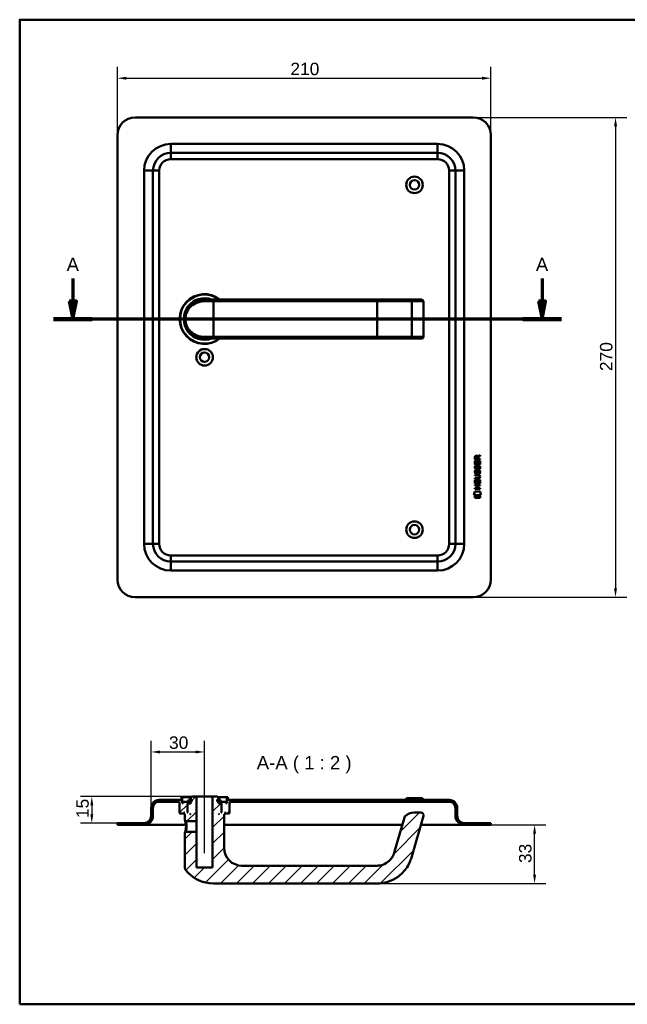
# Model space of a CAD drawing. Header units: millimetres. Extents: x 20 to 833, y 20 to 574.
# Tile 1 of 7: x 20 to 362, y 20 to 574. Entities that reach past the tile are written whole.
import ezdxf

# ---------------------------------------------------------------- set-up
doc = ezdxf.new("R2010")
doc.units = ezdxf.units.MM
doc.header["$LTSCALE"] = 2
for name, color, linetype, lineweight in [('Bemaßungen(DIN)', 7, 'Continuous', 25), ('Mittellinie(DIN)', 7, 'Continuous', 25), ('Schnittansichtslinien(DIN)', 7, 'Continuous', 70), ('Sichtbare Kanten(DIN)', 7, 'Continuous', 50), ('Sichtbare tangentiale Kanten(DIN)', 7, 'Continuous', 50), ('Skizziergeometrie(DIN)', 7, 'Continuous', 50), ('Symbole(DIN)', 7, 'Continuous', 25)]:
    doc.layers.add(name, color=color, linetype=linetype, lineweight=lineweight)
doc.layers.add('Schraffur', color=179, linetype='Continuous', lineweight=9, true_color=0x1e1e47)
doc.styles.add('Aktuell-DINGroßer Text', font='arial.ttf')
doc.styles.add('STANDARD-DIN~0', font='arial.ttf')
doc.dimstyles.new('CAD-LAN', dxfattribs={"dimscale": 2, "dimtxt": 3.5, "dimasz": 2.5, "dimexe": 3.175, "dimexo": 0, "dimgap": 0.8, "dimtad": 1, "dimrnd": 1e-08, "dimtxsty": 'STANDARD-DIN~0', "dimcen": 0.09, "dimdle": 10, "dimclrd": 250, "dimclre": 250, "dimclrt": 250, "dimadec": 0, "dimazin": 2, "dimtfac": 1, "dimtmove": 0, "dimatfit": 3, "dimfxl": 1, "dimtolj": 1, "dimtzin": 0, "dimlwd": 25, "dimlwe": 25, "dimarcsym": 0})

# ---------------------------------------------------------------- blocks, each defined once
blk = doc.blocks.new('Ränder Standardrahmen')
at = {"layer": 'Skizziergeometrie(DIN)', "flags": 128}
blk.add_lwpolyline([(10, 10), (10, 287), (410, 287), (410, 10), (10, 10)], dxfattribs=at)
blk = doc.blocks.new('*D20')
at = {"layer": 'Bemaßungen(DIN)', "color": 250, "linetype": 'Continuous', "lineweight": 25, "true_color": 0x3f3f3f, "transparency": 16777216}
for p, q in [((74.9, 509.06), (74.9, 547.41)), ((284.9, 509.06), (284.9, 547.41)), ((79.9, 541.06), (279.9, 541.06))]:
    blk.add_line(p, q, dxfattribs=at)
at = {"layer": 'Bemaßungen(DIN)', "color": 250, "linetype": 'Continuous', "true_color": 0x3f3f3f, "transparency": 16777216}
for points in [[(79.9, 541.89), (79.9, 540.23), (74.9, 541.06)], [(279.9, 541.89), (279.9, 540.23), (284.9, 541.06)]]:
    blk.add_solid(points, dxfattribs=at)
at = {"layer": 'Defpoints', "color": 0, "linetype": 'Continuous', "transparency": 16777216}
for p in [(284.9, 541.06), (74.9, 509.06), (284.9, 509.06)]:
    blk.add_point(p, dxfattribs=at)
at = {"layer": 'Bemaßungen(DIN)', "color": 250, "linetype": 'Continuous', "lineweight": 25, "true_color": 0x3f3f3f, "transparency": 16777216, "insert": (172.12, 549.81), "char_height": 7, "attachment_point": 1, "style": 'STANDARD-DIN~0'}
blk.add_mtext('\\A1;210', dxfattribs=at)
blk = doc.blocks.new('*D21')
at = {"layer": 'Bemaßungen(DIN)', "color": 250, "linetype": 'Continuous', "lineweight": 25, "true_color": 0x3f3f3f, "transparency": 16777216}
for p, q in [((274.9, 519.06), (361.25, 519.06)), ((354.9, 514.06), (354.9, 254.06)), ((274.9, 249.06), (361.25, 249.06))]:
    blk.add_line(p, q, dxfattribs=at)
at = {"layer": 'Bemaßungen(DIN)', "color": 250, "linetype": 'Continuous', "true_color": 0x3f3f3f, "transparency": 16777216}
for points in [[(354.07, 514.06), (355.74, 514.06), (354.9, 519.06)], [(354.07, 254.06), (355.74, 254.06), (354.9, 249.06)]]:
    blk.add_solid(points, dxfattribs=at)
at = {"layer": 'Defpoints', "color": 0, "linetype": 'Continuous', "transparency": 16777216}
for p in [(274.9, 519.06), (274.9, 249.06), (354.9, 249.06)]:
    blk.add_point(p, dxfattribs=at)
at = {"layer": 'Bemaßungen(DIN)', "color": 250, "linetype": 'Continuous', "lineweight": 25, "true_color": 0x3f3f3f, "transparency": 16777216, "insert": (346.16, 376.28), "char_height": 7, "attachment_point": 1, "rotation": 90, "style": 'STANDARD-DIN~0'}
blk.add_mtext('\\A1;270', dxfattribs=at)
blk = doc.blocks.new('2DTransSchnitt0')
at = {"layer": 'Schnittansichtslinien(DIN)', "linetype": 'Continuous'}
for p, q in [((24.94, 214.17), (24.94, 207.78)), ((156.81, 214.17), (156.81, 207.78)), ((23.94, 207.78), (24.94, 202.78)), ((25.94, 207.78), (23.94, 207.78)), ((24.94, 207.78), (24.94, 202.78)), ((24.94, 202.78), (25.94, 207.78)), ((155.81, 207.78), (156.81, 202.78)), ((157.81, 207.78), (155.81, 207.78)), ((156.81, 207.78), (156.81, 202.78)), ((156.81, 202.78), (157.81, 207.78)), ((162.26, 202.78), (19.5, 202.78))]:
    blk.add_line(p, q, dxfattribs=at)
at = {"layer": 'Schnittansichtslinien(DIN)', "linetype": 'Continuous', "lineweight": 140}
for p, q in [((30.38, 202.78), (19.5, 202.78)), ((162.26, 202.78), (151.37, 202.78))]:
    blk.add_line(p, q, dxfattribs=at)
at = {"layer": 'Schnittansichtslinien(DIN)', "linetype": 'Continuous', "flags": 128}
for points in [[(23.94, 207.78), (24.94, 202.78), (25.94, 207.78), (23.94, 207.78)], [(155.81, 207.78), (156.81, 202.78), (157.81, 207.78), (155.81, 207.78)]]:
    blk.add_lwpolyline(points, dxfattribs=at)
at = {"layer": 'Schnittansichtslinien(DIN)'}
for points in [[(23.94, 207.78), (24.94, 202.78), (25.94, 207.78), (23.94, 207.78)], [(155.81, 207.78), (156.81, 202.78), (157.81, 207.78), (155.81, 207.78)]]:
    blk.add_solid(points, dxfattribs=at)
at = {"layer": 'Schnittansichtslinien(DIN)', "char_height": 3.73, "attachment_point": 7, "style": 'Aktuell-DINGroßer Text'}
for insert in [(23.18, 216.28), (155.06, 216.28)]:
    blk.add_mtext('A', dxfattribs=dict(at, insert=insert))
blk = doc.blocks.new('*D23')
at = {"layer": 'Bemaßungen(DIN)', "color": 250, "linetype": 'Continuous', "lineweight": 25, "true_color": 0x3f3f3f, "transparency": 16777216}
for p, q in [((93.9, 130.48), (93.9, 168.33)), ((123.9, 141.98), (123.9, 168.33)), ((98.9, 161.98), (118.9, 161.98))]:
    blk.add_line(p, q, dxfattribs=at)
at = {"layer": 'Bemaßungen(DIN)', "color": 250, "linetype": 'Continuous', "true_color": 0x3f3f3f, "transparency": 16777216}
for points in [[(98.9, 162.82), (98.9, 161.15), (93.9, 161.98)], [(118.9, 162.82), (118.9, 161.15), (123.9, 161.98)]]:
    blk.add_solid(points, dxfattribs=at)
at = {"layer": 'Defpoints', "color": 0, "linetype": 'Continuous', "transparency": 16777216}
for p in [(123.9, 161.98), (123.9, 141.98), (93.9, 130.48)]:
    blk.add_point(p, dxfattribs=at)
at = {"layer": 'Bemaßungen(DIN)', "color": 250, "linetype": 'Continuous', "lineweight": 25, "true_color": 0x3f3f3f, "transparency": 16777216, "insert": (103.91, 170.74), "char_height": 7, "attachment_point": 1, "style": 'STANDARD-DIN~0'}
blk.add_mtext('\\A1;30', dxfattribs=at)
blk = doc.blocks.new('*D24')
at = {"layer": 'Bemaßungen(DIN)', "color": 250, "linetype": 'Continuous', "lineweight": 25, "true_color": 0x3f3f3f, "transparency": 16777216}
for p, q in [((116.9, 136.98), (54.17, 136.98)), ((60.52, 131.98), (60.52, 126.98)), ((74.9, 121.98), (54.17, 121.98))]:
    blk.add_line(p, q, dxfattribs=at)
at = {"layer": 'Bemaßungen(DIN)', "color": 250, "linetype": 'Continuous', "true_color": 0x3f3f3f, "transparency": 16777216}
for points in [[(59.69, 131.98), (61.36, 131.98), (60.52, 136.98)], [(59.69, 126.98), (61.36, 126.98), (60.52, 121.98)]]:
    blk.add_solid(points, dxfattribs=at)
at = {"layer": 'Defpoints', "color": 0, "linetype": 'Continuous', "transparency": 16777216}
for p in [(116.9, 136.98), (60.52, 121.98), (74.9, 121.98)]:
    blk.add_point(p, dxfattribs=at)
at = {"layer": 'Bemaßungen(DIN)', "color": 250, "linetype": 'Continuous', "lineweight": 25, "true_color": 0x3f3f3f, "transparency": 16777216, "insert": (51.78, 124.77), "char_height": 7, "attachment_point": 1, "rotation": 90, "style": 'STANDARD-DIN~0'}
blk.add_mtext('\\A1;15', dxfattribs=at)
blk = doc.blocks.new('*D25')
at = {"layer": 'Bemaßungen(DIN)', "color": 250, "linetype": 'Continuous', "lineweight": 25, "true_color": 0x3f3f3f, "transparency": 16777216}
for p, q in [((284.9, 120.98), (315.75, 120.98)), ((309.4, 92.98), (309.4, 115.98)), ((220.9, 87.98), (315.75, 87.98))]:
    blk.add_line(p, q, dxfattribs=at)
at = {"layer": 'Bemaßungen(DIN)', "color": 250, "linetype": 'Continuous', "true_color": 0x3f3f3f, "transparency": 16777216}
for points in [[(308.57, 115.98), (310.24, 115.98), (309.4, 120.98)], [(308.57, 92.98), (310.24, 92.98), (309.4, 87.98)]]:
    blk.add_solid(points, dxfattribs=at)
at = {"layer": 'Defpoints', "color": 0, "linetype": 'Continuous', "transparency": 16777216}
for p in [(284.9, 120.98), (309.4, 120.98), (220.9, 87.98)]:
    blk.add_point(p, dxfattribs=at)
at = {"layer": 'Bemaßungen(DIN)', "color": 250, "linetype": 'Continuous', "lineweight": 25, "true_color": 0x3f3f3f, "transparency": 16777216, "insert": (300.65, 99.47), "char_height": 7, "attachment_point": 1, "rotation": 90, "style": 'STANDARD-DIN~0'}
blk.add_mtext('\\A1;33', dxfattribs=at)

msp = doc.modelspace()

# ---------------------------------------------------------------- hatches: boundary and pattern name
at = {"layer": 'Schraffur'}
h = msp.add_hatch(dxfattribs=at)
h.set_pattern_fill('ANSI31', color=256, scale=50.8, style=0)
h.set_pattern_definition([(45, (0, 0), (-4.49013, 4.49013), [])])
edge = h.paths.add_edge_path()
edge.add_spline(control_points=[(113.276, 116.983), (113.214, 116.923), (113.153, 116.863), (113.029, 116.743), (112.966, 116.683), (112.905, 116.623)], knot_values=[-0.0518023, -0.0518023, -0.0518023, -0.0518023, -0.0259878, -0.0259878, 0, 0, 0, 0], degree=3, periodic=0)
edge.add_line((112.905, 116.623), (112.905, 96.324))
edge.add_spline(control_points=[(112.905, 96.324), (112.903, 96.241), (112.914, 96.127), (112.993, 95.895), (113.047, 95.797), (113.114, 95.71)], knot_values=[-0.0736087, -0.0736087, -0.0736087, -0.0736087, -0.0330475, -0.0330475, 0, 0, 0, 0], degree=3, periodic=0)
edge.add_ellipse((128.905, 107.983), major_axis=(-15.791, -12.274), ratio=1, start_angle=0, end_angle=52.14333)
edge.add_line((128.905, 87.983), (220.905, 87.983))
edge.add_spline(control_points=[(220.905, 87.983), (222.931, 87.983), (224.954, 88.299), (228.818, 89.51), (230.654, 90.403), (234.492, 93.073), (236.33, 94.992), (239.307, 99.642), (239.852, 101.501), (240.343, 103.215)], knot_values=[-1.7742763, -1.7742763, -1.7742763, -1.7742763, -1.3978182, -1.3978182, -1.0218836, -1.0218836, -0.5349119, -0.5349119, 0, 0, 0, 0], degree=3, periodic=0)
edge.add_line((240.343, 103.215), (246.897, 126.07))
edge.add_ellipse((245.455, 126.483), major_axis=(1.442, -0.413), ratio=1, start_angle=0, end_angle=106)
edge.add_line((245.455, 127.983), (241.752, 127.983))
edge.add_ellipse((241.752, 120.983), major_axis=(0, 7), ratio=1, start_angle=0, end_angle=48.30264)
edge.add_ellipse((237.645, 124.642), major_axis=(-1.12, 0.998), ratio=1, start_angle=0, end_angle=25.69736)
edge.add_line((236.203, 125.055), (230.731, 105.972))
edge.add_spline(control_points=[(230.731, 105.972), (230.446, 104.979), (230.071, 104.004), (229.252, 102.565), (228.656, 101.632), (226.711, 99.827), (225.629, 99.132), (223.222, 98.177), (221.997, 97.983), (220.905, 97.983)], knot_values=[-1.5570511, -1.5570511, -1.5570511, -1.5570511, -0.9847975, -0.9847975, -0.6392632, -0.6392632, -0.3276597, -0.3276597, 0, 0, 0, 0], degree=3, periodic=0)
edge.add_line((220.905, 97.983), (144.905, 97.983))
edge.add_ellipse((144.905, 107.983), major_axis=(0, -10), ratio=1, start_angle=270, end_angle=360, ccw=False)
edge.add_line((134.905, 107.983), (134.905, 126.983))
edge.add_line((134.905, 126.983), (135.205, 126.983))
edge.add_line((135.205, 126.983), (135.405, 127.183))
edge.add_line((135.405, 127.183), (135.405, 127.783))
edge.add_line((135.405, 127.783), (135.205, 127.983))
edge.add_line((135.205, 127.983), (135.505, 127.983))
edge.add_line((135.505, 127.983), (135.505, 127.483))
edge.add_line((135.505, 127.483), (135.605, 127.383))
edge.add_line((135.605, 127.383), (137.705, 127.383))
edge.add_line((137.705, 127.383), (137.905, 127.583))
edge.add_line((137.905, 127.583), (137.905, 133.983))
edge.add_line((137.905, 133.983), (261.405, 133.983))
edge.add_ellipse((261.405, 130.483), major_axis=(0, 3.5), ratio=1, start_angle=270, end_angle=360, ccw=False)
edge.add_line((264.905, 130.483), (264.905, 125.983))
edge.add_ellipse((269.905, 125.983), major_axis=(-5, 0), ratio=1, start_angle=0, end_angle=90)
edge.add_line((269.905, 120.983), (284.905, 120.983))
edge.add_line((284.905, 120.983), (284.905, 121.983))
edge.add_line((284.905, 121.983), (269.905, 121.983))
edge.add_ellipse((269.905, 125.983), major_axis=(0, -4), ratio=1, start_angle=270, end_angle=360, ccw=False)
edge.add_line((265.905, 125.983), (265.905, 130.483))
edge.add_ellipse((261.405, 130.483), major_axis=(4.5, 0), ratio=1, start_angle=0, end_angle=90)
edge.add_line((261.405, 134.983), (136.905, 134.983))
edge.add_line((136.905, 134.983), (136.905, 136.483))
edge.add_line((136.905, 136.483), (136.405, 136.483))
edge.add_line((136.405, 136.483), (136.405, 133.183))
edge.add_line((136.405, 133.183), (135.905, 133.183))
edge.add_line((135.905, 133.183), (135.905, 133.983))
edge.add_line((135.905, 133.983), (132.905, 133.983))
edge.add_line((132.905, 133.983), (132.905, 133.183))
edge.add_line((132.905, 133.183), (133.655, 133.183))
edge.add_line((133.655, 133.183), (133.455, 132.983))
edge.add_line((133.455, 132.983), (133.455, 128.183))
edge.add_line((133.455, 128.183), (133.655, 127.983))
edge.add_line((133.655, 127.983), (133.405, 127.983))
edge.add_line((133.405, 127.983), (133.405, 132.783))
edge.add_line((133.405, 132.783), (133.205, 132.983))
edge.add_line((133.205, 132.983), (132.105, 132.983))
edge.add_line((132.105, 132.983), (131.905, 132.783))
edge.add_line((131.905, 132.783), (131.905, 134.183))
edge.add_line((131.905, 134.183), (132.921, 134.183))
edge.add_line((132.921, 134.183), (132.921, 135.083))
edge.add_line((132.921, 135.083), (131.419, 135.083))
edge.add_line((131.419, 135.083), (131.419, 134.183))
edge.add_line((131.419, 134.183), (131.005, 134.183))
edge.add_line((131.005, 134.183), (131.005, 135.283))
edge.add_line((131.005, 135.283), (131.905, 135.283))
edge.add_line((131.905, 135.283), (131.905, 135.983))
edge.add_line((131.905, 135.983), (130.905, 136.983))
edge.add_line((130.905, 136.983), (128.405, 136.983))
edge.add_line((128.405, 136.983), (128.405, 96.983))
edge.add_line((128.405, 96.983), (119.405, 96.983))
edge.add_line((119.405, 96.983), (119.405, 116.983))
edge.add_line((119.405, 116.983), (113.276, 116.983))
h.paths.add_polyline_path([(132.105, 126.983), (131.905, 126.983), (131.905, 127.183)], flags=0)
edge = h.paths.add_edge_path()
edge.add_spline(control_points=[(112.905, 123.344), (112.968, 123.284), (113.03, 123.224), (113.154, 123.103), (113.216, 123.044), (113.277, 122.983)], knot_values=[-0.0519737, -0.0519737, -0.0519737, -0.0519737, -0.0259868, -0.0259868, -0.0001653, -0.0001653, -0.0001653, -0.0001653], degree=3, periodic=0)
edge.add_line((113.277, 122.983), (119.405, 122.983))
edge.add_line((119.405, 122.983), (119.405, 136.983))
edge.add_line((119.405, 136.983), (116.905, 136.983))
edge.add_line((116.905, 136.983), (115.905, 135.983))
edge.add_line((115.905, 135.983), (115.905, 135.283))
edge.add_line((115.905, 135.283), (116.805, 135.283))
edge.add_line((116.805, 135.283), (116.805, 134.183))
edge.add_line((116.805, 134.183), (116.39, 134.183))
edge.add_line((116.39, 134.183), (116.39, 135.083))
edge.add_line((116.39, 135.083), (114.888, 135.083))
edge.add_line((114.888, 135.083), (114.888, 134.183))
edge.add_line((114.888, 134.183), (115.905, 134.183))
edge.add_line((115.905, 134.183), (115.905, 132.783))
edge.add_line((115.905, 132.783), (115.705, 132.983))
edge.add_line((115.705, 132.983), (114.605, 132.983))
edge.add_line((114.605, 132.983), (114.405, 132.783))
edge.add_line((114.405, 132.783), (114.405, 127.983))
edge.add_line((114.405, 127.983), (114.155, 127.983))
edge.add_line((114.155, 127.983), (114.355, 128.183))
edge.add_line((114.355, 128.183), (114.355, 132.983))
edge.add_line((114.355, 132.983), (114.155, 133.183))
edge.add_line((114.155, 133.183), (114.905, 133.183))
edge.add_line((114.905, 133.183), (114.905, 133.983))
edge.add_line((114.905, 133.983), (111.905, 133.983))
edge.add_line((111.905, 133.983), (111.905, 133.183))
edge.add_line((111.905, 133.183), (111.405, 133.183))
edge.add_line((111.405, 133.183), (111.405, 136.483))
edge.add_line((111.405, 136.483), (110.905, 136.483))
edge.add_line((110.905, 136.483), (110.905, 134.983))
edge.add_line((110.905, 134.983), (98.405, 134.983))
edge.add_ellipse((98.405, 130.483), major_axis=(0, 4.5), ratio=1, start_angle=0, end_angle=90)
edge.add_line((93.905, 130.483), (93.905, 125.983))
edge.add_ellipse((89.905, 125.983), major_axis=(4, 0), ratio=1, start_angle=270, end_angle=360, ccw=False)
edge.add_line((89.905, 121.983), (74.905, 121.983))
edge.add_line((74.905, 121.983), (74.905, 120.983))
edge.add_line((74.905, 120.983), (89.905, 120.983))
edge.add_ellipse((89.905, 125.983), major_axis=(0, -5), ratio=1, start_angle=0, end_angle=90)
edge.add_line((94.905, 125.983), (94.905, 130.483))
edge.add_ellipse((98.405, 130.483), major_axis=(-3.5, 0), ratio=1, start_angle=270, end_angle=360, ccw=False)
edge.add_line((98.405, 133.983), (109.905, 133.983))
edge.add_line((109.905, 133.983), (109.905, 127.583))
edge.add_line((109.905, 127.583), (110.105, 127.383))
edge.add_line((110.105, 127.383), (112.205, 127.383))
edge.add_line((112.205, 127.383), (112.305, 127.483))
edge.add_line((112.305, 127.483), (112.305, 127.983))
edge.add_line((112.305, 127.983), (112.605, 127.983))
edge.add_line((112.605, 127.983), (112.405, 127.783))
edge.add_line((112.405, 127.783), (112.405, 127.183))
edge.add_line((112.405, 127.183), (112.605, 126.983))
edge.add_line((112.605, 126.983), (112.905, 126.983))
edge.add_line((112.905, 126.983), (112.905, 123.344))
h.paths.add_polyline_path([(115.905, 126.983), (115.705, 126.983), (115.905, 127.183)], flags=0)

# ---------------------------------------------------------------- linework, layer by layer
at = {"layer": 'Mittellinie(DIN)', "linetype": 'Continuous'}
msp.add_line((123.905, 104.983), (123.905, 141.983), dxfattribs=at)
at = {"layer": 'Sichtbare Kanten(DIN)'}
for p, q in [((274.905, 519.06), (84.905, 519.06)), ((74.905, 509.06), (74.905, 259.06)), ((284.905, 259.06), (284.905, 509.06)), ((254.905, 499.06), (104.905, 499.06)), ((94.905, 489.06), (94.905, 279.06)), ((264.905, 279.06), (264.905, 489.06)), ((123.288, 416.543), (123.288, 416.543)), ((123.905, 416.56), (128.905, 416.56)), ((220.905, 416.56), (128.905, 416.56)), ((239.382, 416.56), (220.905, 416.56)), ((245.936, 416.56), (239.382, 416.56)), ((245.936, 416.56), (245.955, 416.56)), ((246.955, 395.56), (246.955, 415.56)), ((128.905, 394.56), (123.905, 394.56)), ((128.905, 394.56), (220.905, 394.56)), ((220.905, 394.56), (239.382, 394.56)), ((239.382, 394.56), (245.936, 394.56)), ((239.465, 394.564), (239.465, 394.564)), ((245.955, 394.56), (245.936, 394.56)), ((275.886, 326.547), (275.889, 327.86)), ((276.237, 327.816), (276.236, 326.928)), ((276.236, 326.928), (277.254, 326.927)), ((277.254, 326.927), (277.255, 327.815)), ((277.551, 328.176), (278.747, 328.966)), ((277.604, 327.777), (277.603, 326.927)), ((277.603, 326.927), (278.745, 326.926)), ((278.746, 328.532), (277.604, 327.777)), ((278.745, 326.926), (278.745, 326.544)), ((278.747, 328.966), (278.746, 328.532)), ((275.884, 323.816), (275.886, 325.821)), ((278.743, 323.814), (275.884, 323.816)), ((278.745, 326.544), (275.886, 326.547)), ((275.886, 325.821), (276.234, 325.82)), ((276.056, 323.043), (276.395, 322.942)), ((276.234, 325.82), (276.233, 324.193)), ((276.233, 324.193), (277.127, 324.192)), ((276.252, 321.711), (276.259, 321.694)), ((276.936, 321.613), (276.947, 321.63)), ((277.127, 324.192), (277.129, 325.639)), ((277.129, 325.639), (277.477, 325.639)), ((277.477, 325.639), (277.476, 324.192)), ((277.476, 324.192), (278.395, 324.191)), ((277.984, 322.74), (277.973, 322.74)), ((278.395, 324.191), (278.396, 325.839)), ((278.396, 325.839), (278.744, 325.838)), ((278.744, 325.838), (278.743, 323.814)), ((275.878, 315.654), (275.878, 316.031)), ((275.878, 316.031), (277.548, 316.03)), ((275.879, 317.589), (275.879, 317.966)), ((275.879, 317.966), (277.525, 317.965)), ((277.549, 317.588), (275.879, 317.589)), ((276.054, 320.496), (276.393, 320.396)), ((276.25, 319.164), (276.257, 319.147)), ((276.934, 319.067), (276.945, 319.084)), ((277.982, 320.193), (277.971, 320.193)), ((278.429, 316.802), (278.429, 316.812)), ((275.872, 309.974), (275.872, 310.351)), ((275.872, 310.351), (277.115, 310.35)), ((275.873, 311.908), (275.874, 312.285)), ((277.116, 311.907), (275.873, 311.908)), ((275.874, 312.285), (278.732, 312.283)), ((275.876, 313.079), (275.877, 315.083)), ((278.734, 313.076), (275.876, 313.079)), ((275.877, 315.083), (276.226, 315.083)), ((277.523, 315.653), (275.878, 315.654)), ((276.226, 315.083), (276.224, 313.456)), ((276.224, 313.456), (277.119, 313.455)), ((277.115, 310.35), (277.116, 311.907)), ((277.119, 313.455), (277.12, 314.902)), ((277.12, 314.902), (277.469, 314.901)), ((277.469, 314.901), (277.467, 313.455)), ((277.467, 313.455), (278.386, 313.454)), ((277.473, 311.907), (277.471, 310.349)), ((277.471, 310.349), (278.731, 310.348)), ((278.732, 311.906), (277.473, 311.907)), ((278.386, 313.454), (278.387, 315.101)), ((278.387, 315.101), (278.736, 315.101)), ((278.731, 310.348), (278.73, 309.971)), ((278.732, 312.283), (278.732, 311.906)), ((278.736, 315.101), (278.734, 313.076)), ((275.341, 306.396), (275.8, 308.529)), ((279.256, 306.393), (275.341, 306.396)), ((275.799, 304.969), (275.8, 306.111)), ((278.796, 304.966), (275.799, 304.969)), ((275.8, 308.529), (278.806, 308.527)), ((275.8, 306.111), (278.797, 306.108)), ((278.73, 309.971), (275.872, 309.974)), ((278.797, 306.108), (278.796, 304.966)), ((278.806, 308.527), (279.256, 306.393)), ((104.905, 269.06), (254.905, 269.06)), ((84.905, 249.06), (274.905, 249.06)), ((110.905, 134.983), (98.405, 134.983)), ((98.405, 133.983), (109.905, 133.983)), ((109.905, 133.983), (109.905, 127.583)), ((111.405, 136.483), (110.905, 136.483)), ((110.905, 136.483), (110.905, 134.983)), ((111.405, 133.183), (111.405, 136.483)), ((111.405, 136.483), (116.405, 136.483)), ((111.905, 133.183), (111.405, 133.183)), ((114.905, 133.983), (111.905, 133.983)), ((111.905, 133.983), (111.905, 133.183)), ((114.355, 132.983), (114.155, 133.183)), ((114.155, 133.183), (114.905, 133.183)), ((114.355, 128.183), (114.355, 132.983)), ((114.355, 132.983), (114.605, 132.983)), ((114.605, 132.983), (114.405, 132.783)), ((115.705, 132.983), (114.605, 132.983)), ((116.39, 135.083), (114.888, 135.083)), ((114.888, 135.083), (114.888, 134.183)), ((114.888, 134.183), (115.905, 134.183)), ((114.905, 133.183), (114.905, 133.983)), ((114.905, 133.983), (115.905, 133.983)), ((115.905, 133.183), (114.905, 133.183)), ((115.905, 132.783), (115.705, 132.983)), ((115.905, 132.983), (115.705, 132.983)), ((116.905, 136.983), (115.905, 135.983)), ((115.905, 135.983), (115.905, 135.283)), ((115.905, 135.283), (116.805, 135.283)), ((115.905, 134.183), (115.905, 132.783)), ((116.39, 134.183), (116.39, 135.083)), ((116.805, 135.083), (116.39, 135.083)), ((116.805, 134.183), (116.39, 134.183)), ((116.805, 135.283), (116.805, 134.183)), ((119.405, 136.983), (116.905, 136.983)), ((119.405, 122.983), (119.405, 136.983)), ((119.405, 136.983), (128.405, 136.983)), ((130.905, 136.983), (128.405, 136.983)), ((128.405, 136.983), (128.405, 96.983)), ((131.905, 135.983), (130.905, 136.983)), ((131.005, 134.183), (131.005, 135.283)), ((131.005, 135.283), (131.905, 135.283)), ((131.419, 135.083), (131.005, 135.083)), ((131.419, 134.183), (131.005, 134.183)), ((131.405, 136.483), (136.405, 136.483)), ((132.921, 135.083), (131.419, 135.083)), ((131.419, 135.083), (131.419, 134.183)), ((131.905, 135.283), (131.905, 135.983)), ((131.905, 132.783), (131.905, 134.183)), ((131.905, 134.183), (132.921, 134.183)), ((131.905, 133.983), (132.905, 133.983)), ((132.905, 133.183), (131.905, 133.183)), ((132.105, 132.983), (131.905, 132.783)), ((132.105, 132.983), (131.905, 132.983)), ((133.205, 132.983), (132.105, 132.983)), ((135.905, 133.983), (132.905, 133.983)), ((132.905, 133.983), (132.905, 133.183)), ((132.905, 133.183), (133.655, 133.183)), ((132.921, 134.183), (132.921, 135.083)), ((133.405, 132.783), (133.205, 132.983)), ((133.205, 132.983), (133.455, 132.983)), ((133.655, 133.183), (133.455, 132.983)), ((133.455, 132.983), (133.455, 128.183)), ((135.905, 133.183), (135.905, 133.983)), ((136.405, 133.183), (135.905, 133.183)), ((136.905, 136.483), (136.405, 136.483)), ((136.405, 136.483), (136.405, 133.183)), ((136.905, 134.983), (136.905, 136.483)), ((261.405, 134.983), (136.905, 134.983)), ((137.905, 127.583), (137.905, 133.983)), ((137.905, 133.983), (261.405, 133.983)), ((237.655, 135.983), (236.655, 134.983)), ((237.655, 135.983), (246.155, 135.983)), ((246.155, 135.983), (247.155, 134.983)), ((93.905, 130.483), (93.905, 125.983)), ((94.905, 125.983), (94.905, 130.483)), ((109.905, 127.583), (110.105, 127.383)), ((112.205, 127.383), (112.305, 127.483)), ((112.305, 127.483), (112.305, 127.983)), ((112.305, 127.983), (112.605, 127.983)), ((112.405, 127.483), (112.305, 127.483)), ((112.605, 127.983), (112.405, 127.783)), ((112.405, 127.783), (112.405, 127.183)), ((114.155, 127.983), (114.355, 128.183)), ((114.405, 127.983), (114.155, 127.983)), ((114.405, 128.183), (114.355, 128.183)), ((114.405, 132.783), (114.405, 127.983)), ((133.405, 127.983), (133.405, 132.783)), ((133.455, 128.183), (133.405, 128.183)), ((133.655, 127.983), (133.405, 127.983)), ((133.455, 128.183), (133.655, 127.983)), ((135.405, 127.783), (135.205, 127.983)), ((135.205, 127.983), (135.505, 127.983)), ((135.405, 127.183), (135.405, 127.783)), ((135.505, 127.483), (135.405, 127.483)), ((135.505, 127.983), (135.505, 127.483)), ((135.505, 127.483), (135.605, 127.383)), ((137.705, 127.383), (137.905, 127.583)), ((245.455, 127.983), (241.752, 127.983)), ((264.905, 130.483), (264.905, 125.983)), ((265.905, 125.983), (265.905, 130.483)), ((89.905, 121.983), (74.905, 121.983)), ((74.905, 121.983), (74.905, 120.983)), ((110.105, 127.383), (112.205, 127.383)), ((112.205, 127.383), (112.405, 127.383)), ((112.405, 127.183), (112.605, 126.983)), ((112.605, 126.983), (112.905, 126.983)), ((112.905, 126.983), (112.905, 123.344)), ((112.905, 123.344), (113.277, 122.984)), ((113.277, 122.983), (119.405, 122.983)), ((115.705, 126.983), (115.905, 127.183)), ((115.905, 126.983), (115.705, 126.983)), ((115.905, 127.183), (115.905, 126.983)), ((119.405, 122.983), (119.405, 116.983)), ((131.905, 126.983), (131.905, 127.183)), ((131.905, 127.183), (132.105, 126.983)), ((132.105, 126.983), (131.905, 126.983)), ((134.905, 107.983), (134.905, 126.983)), ((134.905, 126.983), (135.205, 126.983)), ((135.205, 126.983), (135.405, 127.183)), ((135.405, 127.383), (135.605, 127.383)), ((135.605, 127.383), (137.705, 127.383)), ((236.203, 125.055), (230.731, 105.972)), ((240.343, 103.215), (246.897, 126.07)), ((284.905, 121.983), (269.905, 121.983)), ((284.905, 120.983), (284.905, 121.983)), ((74.905, 120.983), (89.905, 120.983)), ((89.905, 120.983), (104.905, 120.983)), ((113.414, 120.983), (104.905, 120.983)), ((113.276, 116.983), (112.904, 116.623)), ((112.905, 116.623), (112.905, 96.324)), ((119.405, 116.983), (113.276, 116.983)), ((119.405, 96.983), (119.405, 116.983)), ((235.035, 120.983), (134.905, 120.983)), ((254.905, 120.983), (245.438, 120.983)), ((254.905, 120.983), (269.905, 120.983)), ((269.905, 120.983), (284.905, 120.983)), ((128.405, 96.983), (119.405, 96.983)), ((220.905, 97.983), (144.905, 97.983)), ((128.905, 87.983), (220.905, 87.983))]:
    msp.add_line(p, q, dxfattribs=at)
for centre, radius in [((241.905, 481.06), 4.65), ((241.905, 481.06), 2.65), ((123.905, 384.06), 4.65), ((123.905, 384.06), 2.65), ((241.905, 287.06), 4.65), ((241.905, 287.06), 2.65)]:
    msp.add_circle(centre, radius, dxfattribs=at)
for centre, radius, start, end in [((84.905, 509.06), 10, 90, 180), ((274.905, 509.06), 10, 0, 90), ((104.905, 489.06), 10, 90, 180), ((254.905, 489.06), 10, 0, 90), ((123.905, 405.56), 14, 51.78679, 308.21321), ((123.905, 405.56), 13.8, 52.8542, 307.1458), ((123.905, 405.56), 11.7, 70.08028, 289.91972), ((123.905, 405.56), 11.6, 71.49137, 288.50863), ((123.905, 405.56), 11.5, 73.04257, 286.95743), ((123.905, 405.56), 11.3, 76.76803, 283.23197), ((121.673, 415.668), 0.85, 60.65331, 60.67321), ((245.955, 415.56), 1, 0, 90), ((245.955, 395.56), 1, 270, 0), ((104.905, 279.06), 10, 180, 270), ((254.905, 279.06), 10, 270, 0), ((84.905, 259.06), 10, 180, 270), ((274.905, 259.06), 10, 270, 0), ((98.405, 130.483), 4.5, 90, 180), ((98.405, 130.483), 3.5, 90, 180), ((261.405, 130.483), 4.5, 0, 90), ((261.405, 130.483), 3.5, 0, 90), ((241.752, 120.983), 7, 90, 138.30264), ((245.455, 126.483), 1.5, 344, 90), ((89.905, 125.983), 4, 270, 0), ((89.905, 125.983), 5, 270, 0), ((237.645, 124.642), 1.5, 138.30264, 164), ((269.905, 125.983), 5, 180, 270), ((269.905, 125.983), 4, 180, 270), ((144.905, 107.983), 10, 180, 270), ((128.905, 107.983), 20, 217.85667, 270)]:
    msp.add_arc(centre, radius, start, end, dxfattribs=at)
for centre, major_axis, ratio, start_param, end_param in [((277.416, 327.043), (0.976, -1.274), 0.5180415, 2.7627686, 3.7355131), ((276.023, 326.963), (-1.242, -1.64), 0.5994938, 2.7365723, 3.5673799), ((277.518, 324.822), (-1.103, -3.296), 0.2312948, 5.9540546, 6.015014), ((276.998, 322.505), (-0.574, -1.004), 0.5438409, 5.8950231, 6.3553168), ((276.878, 321.638), (-0.098, -0.139), 0.3641716, 1.3429, 1.6509781), ((277.325, 321.053), (-0.839, -1.642), 0.4591024, 2.8345951, 3.3559829), ((277.602, 322.522), (-1.192, -3.54), 0.2215161, 5.9678979, 6.0270389), ((277.003, 319.967), (-0.583, -1.012), 0.541605, 5.8985019, 6.3563332), ((276.876, 319.091), (-0.098, -0.139), 0.3641716, 1.3429, 1.6509781), ((273.708, 320.335), (4.808, -4.323), 0.3742014, 5.888113, 6.6064523), ((273.704, 313.291), (4.814, 4.313), 0.3742661, 5.9599282, 6.6783921), ((254.996, 336.639), (23.266, -20.361), 0.1371339, 6.127502, 6.402435), ((277.324, 318.508), (-0.838, -1.64), 0.4594521, 2.8344186, 3.3561114)]:
    msp.add_ellipse(centre, major_axis=major_axis, ratio=ratio, start_param=start_param, end_param=end_param, dxfattribs=at)
for points, knots in [([(123.905, 416.56), (123.039, 416.56), (121.324, 416.353), (118.241, 415.227), (115.171, 412.763), (113.254, 409.161), (112.788, 405.57), (113.072, 403.333), (113.579, 401.701), (114.242, 400.194), (115.769, 397.874), (118.241, 395.893), (121.327, 394.767), (123.039, 394.56), (123.905, 394.56)], [-3.4261334, -3.4261334, -3.4261334, -3.4261334, -3.1814096, -2.9366858, -2.4472382, -1.9577905, -1.7130667, -1.4683429, -1.345981, -1.2236191, -0.9788953, -0.4894476, -0.2447238, 0, 0, 0, 0]), ([(278.429, 316.812), (278.429, 316.859), (278.426, 316.906), (278.41, 317.041), (278.388, 317.129), (278.313, 317.279), (278.267, 317.341), (278.147, 317.447), (278.076, 317.487), (277.859, 317.57), (277.699, 317.587), (277.549, 317.588)], [0, 0, 0, 0, 0.01400423, 0.01400423, 0.0408947, 0.0408947, 0.06439039, 0.06439039, 0.08887549, 0.08887549, 0.13413559, 0.13413559, 0.13413559, 0.13413559]), ([(112.905, 123.344), (112.906, 123.344), (112.929, 123.273), (113.021, 122.977), (113.262, 122.111), (113.468, 120.993), (113.47, 119.984), (113.47, 119.984), (113.47, 119.983), (113.47, 119.983)], [-0.52855562, -0.52855562, -0.52855562, -0.52855562, -0.45322919, -0.33992189, -0.30215279, 0, 0, 0, 0.00002622, 0.00002622, 0.00002622, 0.00002622]), ([(113.823, 119.983), (113.823, 119.983), (113.823, 119.984), (113.823, 119.984), (113.821, 120.884), (113.644, 121.771), (113.486, 122.328), (113.467, 122.397), (113.447, 122.462), (113.429, 122.521), (113.374, 122.7), (113.33, 122.831), (113.304, 122.907), (113.286, 122.958), (113.277, 122.983), (113.277, 122.983)], [2.11504322, 2.11504322, 2.11504322, 2.11504322, 2.11506954, 2.11506954, 2.11506954, 2.41722233, 2.41722233, 2.41722233, 2.45499143, 2.45499143, 2.45499143, 2.56829872, 2.56829872, 2.56829872, 2.64387407, 2.64387407, 2.64387407, 2.64387407]), ([(113.47, 119.983), (113.471, 119.479), (113.381, 118.463), (113.111, 117.271), (112.932, 116.709), (112.904, 116.623), (112.904, 116.623)], [-2.11504332, -2.11504332, -2.11504332, -2.11504332, -1.96399314, -1.81291674, -1.66184035, -1.58650215, -1.58650215, -1.58650215, -1.58650215]), ([(113.276, 116.983), (113.276, 116.983), (113.285, 117.009), (113.303, 117.059), (113.338, 117.16), (113.407, 117.361), (113.485, 117.639), (113.563, 117.917), (113.65, 118.271), (113.715, 118.675), (113.78, 119.079), (113.823, 119.533), (113.823, 119.983)], [3.70156417, 3.70156417, 3.70156417, 3.70156417, 3.77690989, 3.77690989, 3.77690989, 3.92798628, 3.92798628, 3.92798628, 4.07906268, 4.07906268, 4.07906268, 4.23011276, 4.23011276, 4.23011276, 4.23011276]), ([(230.731, 105.972), (230.446, 104.979), (230.071, 104.004), (229.252, 102.565), (228.656, 101.632), (226.711, 99.827), (225.629, 99.132), (223.222, 98.177), (221.997, 97.983), (220.905, 97.983)], [-1.5570511, -1.5570511, -1.5570511, -1.5570511, -0.9847975, -0.9847975, -0.6392632, -0.6392632, -0.3276597, -0.3276597, 0, 0, 0, 0]), ([(220.905, 87.983), (222.931, 87.983), (224.954, 88.299), (228.818, 89.51), (230.654, 90.403), (234.492, 93.073), (236.33, 94.992), (239.307, 99.642), (239.852, 101.501), (240.343, 103.215)], [-1.7742763, -1.7742763, -1.7742763, -1.7742763, -1.3978182, -1.3978182, -1.0218836, -1.0218836, -0.5349119, -0.5349119, 0, 0, 0, 0]), ([(112.903, 96.324), (112.903, 96.241), (112.914, 96.127), (112.993, 95.895), (113.047, 95.797), (113.114, 95.71)], [-0.073608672, -0.073608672, -0.073608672, -0.073608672, -0.033047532, -0.033047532, 0, 0, 0, 0])]:
    msp.add_open_spline(points, degree=3, knots=knots, dxfattribs=at)
for points in [[(275.889, 327.86), (275.903, 328.302), (276.135, 328.764), (276.748, 328.763)], [(277.255, 327.815), (277.255, 328.088), (277.168, 328.414), (276.752, 328.414)], [(275.932, 321.564), (275.842, 321.805), (275.813, 322.038), (275.855, 322.366)], [(275.855, 322.366), (275.873, 322.506), (275.914, 322.713), (275.985, 322.886)], [(276.492, 321.103), (276.268, 321.136), (276.039, 321.282), (275.932, 321.564)], [(275.985, 322.886), (276.004, 322.935), (276.056, 323.043), (276.056, 323.043)], [(276.24, 322.478), (276.176, 322.225), (276.169, 322.001), (276.228, 321.785)], [(276.395, 322.942), (276.395, 322.942), (276.275, 322.616), (276.24, 322.478)], [(276.464, 321.481), (276.611, 321.421), (276.8, 321.457), (276.905, 321.571)], [(277.274, 321.455), (277.159, 321.245), (276.964, 321.087), (276.646, 321.091)], [(276.947, 321.63), (277.016, 321.74), (277.073, 321.903), (277.128, 322.148)], [(277.128, 322.148), (277.212, 322.516), (277.314, 322.728), (277.455, 322.895)], [(277.467, 321.998), (277.412, 321.758), (277.35, 321.593), (277.274, 321.455)], [(277.455, 322.895), (277.548, 323.005), (277.678, 323.078), (277.858, 323.102)], [(277.516, 322.197), (277.508, 322.167), (277.468, 322), (277.467, 321.998)], [(277.702, 322.622), (277.631, 322.533), (277.57, 322.395), (277.516, 322.197)], [(277.973, 322.74), (277.851, 322.74), (277.776, 322.707), (277.702, 322.622)], [(277.858, 323.102), (278.145, 323.14), (278.428, 323.04), (278.622, 322.723)], [(278.177, 321.157), (278.177, 321.157), (278.331, 321.411), (278.39, 321.695)], [(278.39, 321.695), (278.459, 322.029), (278.459, 322.305), (278.353, 322.502)], [(278.77, 321.788), (278.74, 321.457), (278.582, 321.128), (278.545, 321.07)], [(278.622, 322.723), (278.732, 322.543), (278.785, 322.324), (278.785, 322.054)], [(278.785, 322.054), (278.785, 321.969), (278.778, 321.883), (278.77, 321.788)], [(275.93, 319.018), (275.84, 319.258), (275.811, 319.492), (275.853, 319.82)], [(275.853, 319.82), (275.871, 319.959), (275.912, 320.166), (275.983, 320.339)], [(276.49, 318.557), (276.266, 318.59), (276.037, 318.735), (275.93, 319.018)], [(275.983, 320.339), (276.002, 320.389), (276.054, 320.496), (276.054, 320.496)], [(276.238, 319.931), (276.173, 319.679), (276.167, 319.454), (276.226, 319.238)], [(276.393, 320.396), (276.392, 320.396), (276.273, 320.069), (276.238, 319.931)], [(276.462, 318.934), (276.609, 318.874), (276.798, 318.91), (276.903, 319.025)], [(276.644, 318.544), (276.544, 318.546), (276.523, 318.552), (276.49, 318.557)], [(276.646, 321.091), (276.546, 321.092), (276.525, 321.099), (276.492, 321.103)], [(277.272, 318.909), (277.157, 318.699), (276.962, 318.54), (276.644, 318.544)], [(276.945, 319.084), (277.014, 319.193), (277.071, 319.357), (277.126, 319.602)], [(277.126, 319.602), (277.21, 319.97), (277.312, 320.181), (277.453, 320.348)], [(277.465, 319.451), (277.41, 319.212), (277.348, 319.047), (277.272, 318.909)], [(277.453, 320.348), (277.546, 320.459), (277.676, 320.531), (277.856, 320.555)], [(277.514, 319.65), (277.506, 319.62), (277.466, 319.454), (277.465, 319.451)], [(277.7, 320.075), (277.629, 319.986), (277.568, 319.848), (277.514, 319.65)], [(277.971, 320.193), (277.849, 320.193), (277.774, 320.16), (277.7, 320.075)], [(277.856, 320.555), (278.143, 320.593), (278.426, 320.493), (278.62, 320.177)], [(278.174, 318.61), (278.175, 318.61), (278.329, 318.864), (278.388, 319.149)], [(278.543, 318.523), (278.523, 318.528), (278.175, 318.61), (278.174, 318.61)], [(278.545, 321.07), (278.525, 321.075), (278.177, 321.157), (278.177, 321.157)], [(278.388, 319.149), (278.457, 319.482), (278.457, 319.758), (278.351, 319.955)], [(278.768, 319.242), (278.738, 318.911), (278.58, 318.581), (278.543, 318.523)], [(278.62, 320.177), (278.73, 319.996), (278.783, 319.777), (278.783, 319.507)], [(278.783, 319.507), (278.783, 319.423), (278.776, 319.337), (278.768, 319.242)]]:
    msp.add_open_spline(points, degree=3, dxfattribs=at)
at = {"layer": 'Sichtbare tangentiale Kanten(DIN)'}
for p, q in [((104.905, 504.06), (254.905, 504.06)), ((104.905, 504.06), (104.905, 499.06)), ((104.905, 495.56), (104.905, 499.06)), ((254.905, 504.06), (254.905, 499.06)), ((254.905, 495.56), (254.905, 499.06)), ((254.905, 495.56), (104.905, 495.56)), ((89.905, 279.06), (89.905, 489.06)), ((89.905, 489.06), (94.905, 489.06)), ((98.405, 489.06), (94.905, 489.06)), ((98.405, 489.06), (98.405, 279.06)), ((261.405, 489.06), (264.905, 489.06)), ((261.405, 279.06), (261.405, 489.06)), ((269.905, 489.06), (264.905, 489.06)), ((269.905, 489.06), (269.905, 279.06)), ((128.905, 415.56), (123.641, 415.56)), ((128.905, 416.56), (128.905, 415.56)), ((128.905, 415.56), (220.905, 415.56)), ((128.905, 395.56), (128.905, 415.56)), ((220.905, 416.56), (220.905, 415.56)), ((220.905, 415.56), (240.343, 415.56)), ((220.905, 395.56), (220.905, 415.56)), ((240.343, 415.56), (240.343, 395.56)), ((240.343, 415.56), (246.897, 415.56)), ((246.897, 415.56), (246.897, 395.56)), ((246.955, 415.56), (246.897, 415.56)), ((113.469, 402.082), (113.469, 402.083)), ((123.641, 395.56), (128.905, 395.56)), ((220.905, 395.56), (128.905, 395.56)), ((128.905, 394.56), (128.905, 395.56)), ((240.343, 395.56), (220.905, 395.56)), ((220.905, 394.56), (220.905, 395.56)), ((246.897, 395.56), (240.343, 395.56)), ((246.897, 395.56), (246.955, 395.56)), ((89.905, 279.06), (94.905, 279.06)), ((98.405, 279.06), (94.905, 279.06)), ((261.405, 279.06), (264.905, 279.06)), ((269.905, 279.06), (264.905, 279.06)), ((104.905, 269.06), (104.905, 272.56)), ((104.905, 272.56), (254.905, 272.56)), ((254.905, 272.56), (254.905, 269.06)), ((104.905, 269.06), (104.905, 264.06)), ((254.905, 264.06), (254.905, 269.06)), ((254.905, 264.06), (104.905, 264.06))]:
    msp.add_line(p, q, dxfattribs=at)
for centre, radius, start, end in [((104.905, 489.06), 15, 90, 180), ((254.905, 489.06), 15, 0, 90), ((104.905, 489.06), 6.5, 90, 180), ((254.905, 489.06), 6.5, 0, 90), ((104.905, 279.06), 15, 180, 270), ((104.905, 279.06), 6.5, 180, 270), ((254.905, 279.06), 6.5, 270, 0), ((254.905, 279.06), 15, 270, 0)]:
    msp.add_arc(centre, radius, start, end, dxfattribs=at)
for centre, major_axis, ratio, start_param, end_param in [((123.905, 415.56), (0, 1), 0.2631579, 0, 1.5707963), ((239.382, 415.56), (0, 1), 0.9612617, 4.712389, 6.2831853), ((245.936, 415.56), (0, 1), 0.9612617, 4.712389, 6.2831853), ((123.905, 395.56), (0, -1), 0.2631579, 4.712389, 6.2831853), ((239.382, 395.56), (0, -1), 0.9612617, 0, 1.5707963), ((245.936, 395.56), (0, -1), 0.9612617, 0, 1.5707963)]:
    msp.add_ellipse(centre, major_axis=major_axis, ratio=ratio, start_param=start_param, end_param=end_param, dxfattribs=at)
msp.add_open_spline([(123.641, 395.56), (122.813, 395.56), (121.994, 395.654), (121.215, 395.829), (120.436, 396.004), (119.698, 396.26), (119.009, 396.581), (117.63, 397.222), (116.448, 398.123), (115.497, 399.226), (115.022, 399.778), (114.604, 400.38), (114.253, 401.038), (114.078, 401.366), (113.919, 401.709), (113.779, 402.066), (113.639, 402.422), (113.518, 402.793), (113.419, 403.176), (113.222, 403.942), (113.112, 404.755), (113.114, 405.57), (113.115, 406.385), (113.227, 407.201), (113.423, 407.963), (113.815, 409.488), (114.55, 410.798), (115.506, 411.901), (116.462, 413.004), (117.634, 413.9), (119.009, 414.54), (119.697, 414.86), (120.435, 415.116), (121.214, 415.291), (121.993, 415.466), (122.813, 415.56), (123.641, 415.56)], degree=3, knots=[0, 0, 0, 0, 0.2447238, 0.2447238, 0.2447238, 0.4894476, 0.4894476, 0.4894476, 0.9788953, 0.9788953, 0.9788953, 1.2236191, 1.2236191, 1.2236191, 1.345981, 1.345981, 1.345981, 1.4683429, 1.4683429, 1.4683429, 1.7130667, 1.7130667, 1.7130667, 1.9577905, 1.9577905, 1.9577905, 2.4472382, 2.4472382, 2.4472382, 2.9366858, 2.9366858, 2.9366858, 3.1814096, 3.1814096, 3.1814096, 3.4261334, 3.4261334, 3.4261334, 3.4261334], dxfattribs=at)

# ---------------------------------------------------------------- block references
at = {"xscale": 2, "yscale": 2, "zscale": 2}
msp.add_blockref('Ränder Standardrahmen', (0, 0), dxfattribs=at)
at = {"layer": 'Schnittansichtslinien(DIN)', "xscale": 2, "yscale": 2, "zscale": 2}
msp.add_blockref('2DTransSchnitt0', (0, 0), dxfattribs=at)

# ---------------------------------------------------------------- texts
at = {"layer": 'Symbole(DIN)', "color": 7, "insert": (153.232, 149.983), "char_height": 7.4676, "attachment_point": 7, "style": 'Aktuell-DINGroßer Text'}
msp.add_mtext('A-A ( 1 : 2 )', dxfattribs=at)

# ---------------------------------------------------------------- dimensions: what is measured, and where the dimension line sits
at = {"layer": 'Bemaßungen(DIN)', "color": 250, "linetype": 'Continuous', "lineweight": 25, "true_color": 0x3f3f3f}
for base, p1, p2, angle, picture, middle in [((284.905, 541.06), (74.905, 509.06), (284.905, 509.06), 180, '*D20', (179.905, 541.06)), ((354.905, 249.06), (274.905, 519.06), (274.905, 249.06), 90, '*D21', (354.905, 384.06)), ((123.905, 161.983), (93.905, 130.483), (123.905, 141.983), 180, '*D23', (108.905, 161.983)), ((60.524, 121.983), (116.905, 136.983), (74.905, 121.983), 90, '*D24', (60.524, 129.483)), ((309.405, 120.983), (220.905, 87.983), (284.905, 120.983), 90, '*D25', (309.405, 104.483))]:
    dim = msp.add_linear_dim(base=base, p1=p1, p2=p2, angle=angle, dimstyle='CAD-LAN', override={"dimgap": 0.8, "dimdec": 2, "dimtol": 0, "dimlim": 0, "dimtp": 0, "dimtm": 0, "dimtdec": 2, "dimtofl": 0, "dimatfit": 1}, dxfattribs=at)
    dim.commit()
    dim.dimension.update_dxf_attribs({"geometry": picture, "text_midpoint": middle, "dimtype": 160})

doc.saveas('drawing.dxf')
